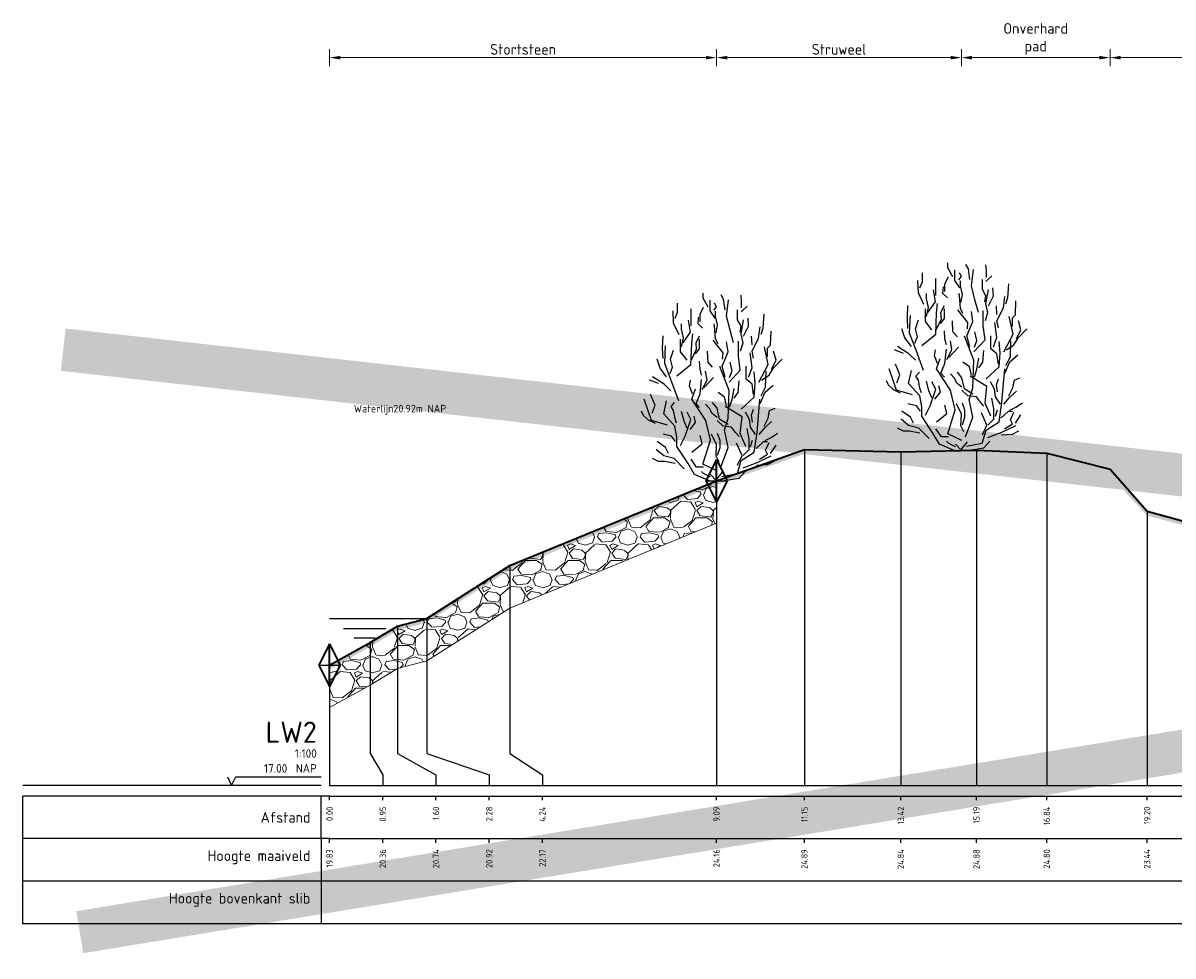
# Model space of a CAD drawing. Header units: metres. Extents: x 173015 to 189682, y 346605 to 348504.
# Tile 153 of 212: x 188873 to 188900, y 348423 to 348445. Entities that reach past the tile are written whole.
import ezdxf
from ezdxf.enums import TextEntityAlignment as Align

# ---------------------------------------------------------------- set-up
doc = ezdxf.new("R2010")
doc.units = ezdxf.units.M
doc.header["$PDMODE"] = 35
doc.header["$PDSIZE"] = 0.075
for name, color, linetype, lineweight in [('B-ME-GR-HEESTER-SD', 252, 'Continuous', 25), ('B-ME-OB-STORTSTEEN-G', 7, 'Continuous', 18), ('B-ME-OB-WATERLIJN-GD', 150, 'Continuous', 25), ('B-ME-VH-KANT ASFALT-SD', 7, 'Continuous', 25), ('B-ME-VH-VERHARDING_BESTORTING-AD', 252, 'Continuous', 18), ('X-ME-AL-PROFIEL_HUIDIG MAAIVELD-GD', 252, 'Continuous', 0), ('X-XX-AL-DETAIL1-M-B', 252, 'Continuous', 18), ('X-XX-AL-DWARSPROFIEL_PROFIELLIJN MAAIVELD-GD', 8, 'Continuous', 35), ('X-XX-AL-GEBRUIKTE XREFS-GD', 7, 'Continuous', 35), ('X-XX-AL-HULPGEOMETRIE-G', 50, 'Continuous', 25), ('X-XX-AL-NAP-T18', 10, 'Continuous', 18)]:
    doc.layers.add(name, color=color, linetype=linetype, lineweight=lineweight)
doc.layers.add('X-ME-AL-PROFIELRASTER-S', color=7, linetype='Continuous')
doc.styles.add('NLCS-ISO-ANNOTATIVE-T18', font='NLCS-ISO.ttf', dxfattribs={"height": 1.8})
doc.styles.add('NLCS-ISO-M100-T18', font='NLCS-ISO.ttf', dxfattribs={"height": 0.18})
doc.styles.add('NLCS-ISO-M100-T25', font='NLCS-ISO.ttf', dxfattribs={"height": 0.25})
doc.dimstyles.new('NLCS-M100-T25-PIJL_L3_H2', dxfattribs={"dimscale": 0.1, "dimtxt": 2.5, "dimasz": 2.5, "dimexe": 2, "dimexo": 2, "dimgap": 0.7, "dimtad": 1, "dimdec": 3, "dimzin": 0, "dimdsep": 46, "dimtxsty": 'NLCS-ISO-M100-T25', "dimcen": 0, "dimdle": 2, "dimclrd": 256, "dimclre": 256, "dimclrt": 256, "dimazin": 0, "dimtfac": 1, "dimtdec": 3, "dimtofl": 0, "dimtmove": 0, "dimatfit": 3, "dimfxl": 2, "dimfxlon": 1, "dimtfillclr": 256, "dimtolj": 1, "dimtzin": 0, "dimlwd": -1, "dimlwe": -1, "dimarcsym": 0})

# ---------------------------------------------------------------- blocks, each defined once
blk = doc.blocks.new('SAL-PROFIELRASTER-D')
at = {"color": 0, "linetype": 'ByBlock', "lineweight": -2, "flags": 128}
for points in [[(-2, 0), (-72, 0)], [(-24, 2), (-23, 0), (-22, 2), (-2, 2)], [(-72, -12.5), (-72, -2.5)], [(0, -2.5), (-72, -2.5)], [(-2, -12.5), (-2, -2.5)], [(0, -12.5), (-72, -12.5)]]:
    blk.add_lwpolyline(points, dxfattribs=at)
at = {"color": 0, "linetype": 'ByBlock', "lineweight": -2, "style": 'NLCS-ISO-ANNOTATIVE-T18'}
blk.add_text('NAP', height=2, dxfattribs=at).set_placement((-3, 3), align=Align.RIGHT)
blk.add_text('Afstand', height=2.5, dxfattribs=at).set_placement((-4.5, -7.5), align=Align.MIDDLE_RIGHT)
for tag, height, p in [('PROFIELNR', 5, (-3, 10)), ('SCHAAL', 2, (-3, 6.5)), ('NAP', 2, (-9.94, 3))]:
    blk.add_attdef(tag, text='', height=height, dxfattribs=at).set_placement(p, align=Align.RIGHT)
blk = doc.blocks.new('SAL-PROFIELRASTER_BALK_EIND1-D')
at = {"color": 0, "linetype": 'ByBlock', "lineweight": -2, "flags": 128}
for points in [[(0, 0), (1, 0)], [(0, -2.5), (1, -2.5)], [(0, -12.5), (1, -12.5)]]:
    blk.add_lwpolyline(points, dxfattribs=at)
blk = doc.blocks.new('SAL-PROFIELRASTER_BALK-D')
at = {"color": 0, "linetype": 'ByBlock', "lineweight": -2}
for p, q in [((-72, -12.5), (-72, -2.5)), ((-2, -2.5), (-2, -12.5)), ((0, -12.5), (-72, -12.5))]:
    blk.add_line(p, q, dxfattribs=at)
at = {"color": 0, "linetype": 'ByBlock', "lineweight": -2, "style": 'NLCS-ISO-ANNOTATIVE-T18'}
for tag, height, p in [('TITEL1', 2.5, (-4.5, -6.5)), ('TITEL2', 1.5, (-4.5, -9.5))]:
    blk.add_attdef(tag, text='', height=height, dxfattribs=at).set_placement(p, align=Align.MIDDLE_RIGHT)
blk = doc.blocks.new('SAL-PROFIELRASTER_BALK_EIND2-D')
at = {"color": 0, "linetype": 'ByBlock', "lineweight": -2}
blk.add_line((1, -12.5), (0, -12.5), dxfattribs=at)
blk = doc.blocks.new('SAL-PROFIELRASTER_BALK_DATA-D')
at = {"color": 0, "linetype": 'ByBlock', "lineweight": -2}
blk.add_lwpolyline([(0, -3.5), (0, -2.5)], dxfattribs=at)
at = {"color": 0, "linetype": 'ByBlock', "lineweight": -2, "style": 'NLCS-ISO-ANNOTATIVE-T18'}
blk.add_attdef('GETAL', text='', height=1.5, rotation=90, dxfattribs=at).set_placement((0.75, -5), align=Align.RIGHT)
blk = doc.blocks.new('SAL-PROFIELRASTER_AANHAAL-D')
at = {"color": 9, "linetype": 'ByBlock', "lineweight": -2, "flags": 128}
blk.add_lwpolyline([(0, 1), (0, 0)], dxfattribs=at)
blk = doc.blocks.new('SAL-PROFIELRASTER_AANHAAL_STAGGER-D')
at = {"color": 9, "linetype": 'ByBlock', "lineweight": -2, "flags": 128}
for points in [[(0, 0), (0, -0.25)], [(0, -0.25), (1, -0.75)], [(1, -0.75), (1, -1)]]:
    blk.add_lwpolyline(points, dxfattribs=at)
blk = doc.blocks.new('*D36')
at = {"layer": 'Defpoints', "color": 0, "transparency": 16777216}
for p in [(188879.757, 348443.934), (188879.757, 348425.947), (188888.846, 348425.947)]:
    blk.add_point(p, dxfattribs=at)
at = {"layer": 'X-XX-AL-DETAIL1-M-B', "transparency": 16777216}
for p, q in [((188879.757, 348443.734), (188879.757, 348444.134)), ((188888.846, 348443.734), (188888.846, 348444.134)), ((188888.596, 348443.934), (188880.007, 348443.934))]:
    blk.add_line(p, q, dxfattribs=at)
for points in [[(188880.007, 348443.975), (188880.007, 348443.892), (188879.757, 348443.934)], [(188888.596, 348443.975), (188888.596, 348443.892), (188888.846, 348443.934)]]:
    blk.add_solid(points, dxfattribs=at)
at = {"layer": 'X-XX-AL-DETAIL1-M-B', "transparency": 16777216, "insert": (188884.301, 348444.129), "char_height": 0.25, "attachment_point": 5, "style": 'NLCS-ISO-M100-T25'}
blk.add_mtext('\\A1;Stortsteen', dxfattribs=at)
blk = doc.blocks.new('SVH-KANT STORTSTEEN DWP-SOD')
at = {"flags": 128}
blk.add_lwpolyline([(-0.25, 0), (0.25, 0)], dxfattribs=at)
at = {"layer": 'X-XX-AL-GEBRUIKTE XREFS-GD', "flags": 128}
for points in [[(0, 0.5), (-0.25, 0)], [(0, -0.5), (0, 0.5)], [(0, 0.5), (0.25, 0)], [(-0.25, 0), (0, -0.5)], [(0.25, 0), (0, -0.5)]]:
    blk.add_lwpolyline(points, dxfattribs=at)
blk = doc.blocks.new('*D44')
at = {"layer": 'Defpoints', "color": 0, "transparency": 16777216}
for p in [(188888.846, 348443.934), (188888.846, 348425.947), (188894.597, 348425.938)]:
    blk.add_point(p, dxfattribs=at)
at = {"layer": 'X-XX-AL-DETAIL1-M-B', "transparency": 16777216}
for p, q in [((188888.846, 348443.734), (188888.846, 348444.134)), ((188894.597, 348443.734), (188894.597, 348444.134)), ((188894.347, 348443.934), (188889.096, 348443.934))]:
    blk.add_line(p, q, dxfattribs=at)
for points in [[(188889.096, 348443.975), (188889.096, 348443.892), (188888.846, 348443.934)], [(188894.347, 348443.975), (188894.347, 348443.892), (188894.597, 348443.934)]]:
    blk.add_solid(points, dxfattribs=at)
at = {"layer": 'X-XX-AL-DETAIL1-M-B', "transparency": 16777216, "insert": (188891.721, 348444.129), "char_height": 0.25, "attachment_point": 5, "style": 'NLCS-ISO-M100-T25'}
blk.add_mtext('\\A1;Struweel', dxfattribs=at)
blk = doc.blocks.new('*D45')
at = {"layer": 'Defpoints', "color": 0, "transparency": 16777216}
for p in [(188894.597, 348443.934), (188898.087, 348433.376), (188894.597, 348425.938)]:
    blk.add_point(p, dxfattribs=at)
at = {"layer": 'X-XX-AL-DETAIL1-M-B', "transparency": 16777216}
for p, q in [((188894.597, 348443.734), (188894.597, 348444.134)), ((188898.087, 348443.734), (188898.087, 348444.134)), ((188897.837, 348443.934), (188894.847, 348443.934))]:
    blk.add_line(p, q, dxfattribs=at)
for points in [[(188894.847, 348443.975), (188894.847, 348443.892), (188894.597, 348443.934)], [(188897.837, 348443.975), (188897.837, 348443.892), (188898.087, 348443.934)]]:
    blk.add_solid(points, dxfattribs=at)
at = {"layer": 'X-XX-AL-DETAIL1-M-B', "transparency": 16777216, "insert": (188896.342, 348444.374), "char_height": 0.25, "attachment_point": 5, "style": 'NLCS-ISO-M100-T25'}
blk.add_mtext('\\A1;Onverhard\\Ppad', dxfattribs=at)
blk = doc.blocks.new('*D46')
at = {"layer": 'Defpoints', "color": 0, "transparency": 16777216}
for p in [(188898.087, 348443.934), (188898.087, 348433.376), (188917.457, 348425.926)]:
    blk.add_point(p, dxfattribs=at)
at = {"layer": 'X-XX-AL-DETAIL1-M-B', "transparency": 16777216}
for p, q in [((188898.087, 348443.734), (188898.087, 348444.134)), ((188917.457, 348443.734), (188917.457, 348444.134)), ((188917.207, 348443.934), (188898.337, 348443.934))]:
    blk.add_line(p, q, dxfattribs=at)
for points in [[(188898.337, 348443.975), (188898.337, 348443.892), (188898.087, 348443.934)], [(188917.207, 348443.975), (188917.207, 348443.892), (188917.457, 348443.934)]]:
    blk.add_solid(points, dxfattribs=at)
at = {"layer": 'X-XX-AL-DETAIL1-M-B', "transparency": 16777216, "insert": (188907.029, 348444.166), "char_height": 0.25, "attachment_point": 5, "style": 'NLCS-ISO-M100-T25'}
blk.add_mtext('\\A1;Ruigte', dxfattribs=at)
blk = doc.blocks.new('SGR-HEESTER_S01_E_ZIJ-D')
blk.add_line((-0.166, 0), (0.141, 0))
at = {"flags": 128}
for points in [[(-0.2, 4.074), (-0.317, 4.285), (-0.317, 4.402)], [(0.2, 4.015), (0.164, 4.261), (0.106, 4.367)], [(0.587, 4.062), (0.587, 4.226), (0.575, 4.355)], [(-0.975, 3.816), (-0.916, 3.956), (-0.916, 4.168)], [(-0.387, 3.734), (-0.387, 3.91), (-0.305, 4.074)], [(-0.035, 3.816), (-0.153, 3.992), (-0.153, 4.238)], [(-0.059, 4.003), (0, 4.086), (-0.047, 4.168)], [(0.399, 3.241), (0.317, 3.534), (0.235, 3.863), (0.282, 4.25)], [(0.575, 3.968), (0.716, 4.097)], [(-0.881, 3.429), (-1.01, 3.698), (-1.022, 3.992)], [(-0.599, 3.64), (-0.599, 3.886), (-0.599, 4.039)], [(-0.329, 3.581), (-0.434, 3.687), (-0.423, 3.839)], [(-0.012, 3.476), (0.023, 3.663), (-0.023, 3.863), (-0.023, 3.98)], [(0.552, 3.487), (0.575, 3.628), (0.493, 3.781), (0.493, 4.015)], [(0.634, 3.393), (0.751, 3.628), (0.74, 3.816)], [(1.045, 3.44), (1.092, 3.593), (1.115, 3.91)], [(-0.822, 3.147), (-0.775, 3.358), (-0.822, 3.558), (-0.822, 3.687)], [(-0.787, 3.241), (-0.611, 3.487), (-0.658, 3.769)], [(0.035, 3.217), (-0.023, 3.335), (-0.047, 3.64), (-0.059, 3.687)], [(0.564, 3.053), (0.622, 3.241), (0.575, 3.44), (0.634, 3.781)], [(0.869, 2.877), (0.834, 3.041), (0.986, 3.346), (1.022, 3.616)], [(-1.256, 2.866), (-1.268, 3.112), (-1.256, 3.405)], [(-0.933, 2.465), (-0.604, 2.728), (-0.582, 3.231), (-0.56, 3.45)], [(-0.693, 2.83), (-0.845, 3.03), (-0.845, 3.323)], [(-0.599, 2.819), (-0.47, 3.088), (-0.481, 3.241), (-0.399, 3.405)], [(-0.493, 2.983), (-0.399, 3.1), (-0.399, 3.323)], [(0.141, 2.854), (0.153, 3.006), (-0.082, 3.3)], [(0.2, 2.431), (0.129, 2.69), (0.27, 3.03), (0.235, 3.264)], [(0.294, 2.312), (0.557, 2.597), (0.513, 2.925), (0.513, 3.275)], [(0.834, 3.194), (0.822, 3.393)], [(1.198, 2.912), (1.198, 3.112), (1.268, 3.182), (1.28, 3.511)], [(-0.889, 1.874), (-1.064, 2.356), (-1.218, 2.75), (-1.196, 3.166)], [(-1.092, 2.514), (-1.033, 2.666), (-1.08, 2.854), (-1.01, 3.065)], [(-0.094, 2.666), (-0.2, 2.783), (-0.211, 3.041)], [(0.751, 2.431), (0.834, 2.654), (0.787, 3.006)], [(0.995, 2.312), (1.214, 2.728), (1.126, 3.144)], [(1.292, 2.619), (1.397, 2.83), (1.339, 3.041)], [(-1.174, 2.443), (-1.327, 2.643), (-1.397, 2.854)], [(-0.352, 2.478), (-0.387, 2.619), (-0.399, 2.807)], [(0.305, 2.42), (0.364, 2.584), (0.317, 2.783)], [(1.057, 2.361), (1.233, 2.478), (1.339, 2.654), (1.538, 2.854)], [(-1.08, 2.115), (-1.233, 2.267), (-1.503, 2.443)], [(-0.341, 2.138), (-0.223, 2.361), (-0.258, 2.572)], [(0.097, 0.321), (0.272, 0.78), (0.184, 1.196), (0.272, 1.459), (0.294, 2.115), (0.075, 2.684)], [(0.579, 1.677), (0.885, 1.962), (0.907, 2.29), (0.885, 2.553)], [(0.869, 2.021), (0.834, 2.267), (0.693, 2.385), (0.693, 2.69)], [(1.045, 1.997), (1.151, 2.197), (1.162, 2.572)], [(-1.362, 2.279), (-1.573, 2.361)], [(-0.564, 2.044), (-0.634, 2.22), (-0.611, 2.361)], [(-0.399, 1.716), (-0.481, 1.81), (-0.387, 2.044), (-0.352, 2.373)], [(-0.294, 2.185), (-0.07, 2.42)], [(0.305, 1.728), (0.364, 1.904), (0.411, 2.162)], [(0.411, 1.939), (0.505, 2.068), (0.528, 2.349)], [(1.022, 1.81), (1.139, 2.08), (1.327, 2.244)], [(-1.152, 1.305), (-1.524, 1.415), (-1.7, 1.918)], [(-1.515, 1.587), (-1.444, 1.775), (-1.55, 2.021)], [(0.009, 0.233), (-0.319, 0.386), (-0.144, 0.955), (-0.254, 1.415), (-0.582, 1.918), (-0.495, 2.159)], [(0.235, 1.763), (0.188, 1.962), (0.035, 2.068)], [(0.119, 0.102), (0.491, 0.167), (0.579, 0.474), (0.885, 0.671), (0.951, 1.13), (1.017, 1.918)], [(-1.432, 1.34), (-1.597, 1.423), (-1.714, 1.528), (-1.761, 1.634)], [(-0.166, 0), (-0.517, 0.145), (-0.67, 0.408), (-0.933, 0.802), (-0.933, 1.021), (-0.977, 1.284), (-1.24, 1.568), (-1.174, 1.874)], [(-0.939, 1.352), (-0.975, 1.458), (-1.01, 1.645), (-1.069, 1.739), (-0.986, 1.833)], [(-0.693, 1.235), (-0.763, 1.399), (-0.822, 1.622)], [(0.012, 1.481), (-0.106, 1.575), (-0.164, 1.692), (-0.258, 1.798)], [(0.27, 1.317), (0.07, 1.446), (0.012, 1.704), (-0.094, 1.833)], [(0.688, 0.802), (0.557, 1.108), (0.601, 1.502), (0.206, 1.743)], [(0.845, 1.376), (0.822, 1.54), (0.869, 1.681)], [(1.115, 1.282), (1.209, 1.47), (1.245, 1.645), (1.374, 1.704)], [(-0.845, 0.824), (-0.736, 1.043), (-0.604, 1.437), (-0.692, 1.612)], [(-0.622, 1.2), (-0.493, 1.364), (-0.528, 1.516)], [(0.528, 1.035), (0.446, 1.129), (0.352, 1.258), (0.153, 1.282), (0.012, 1.411)], [(0.916, 1.082), (0.798, 1.258), (0.775, 1.434), (0.681, 1.61)], [(0.998, 1.082), (1.139, 1.247), (1.292, 1.387)], [(-0.963, 0.918), (-1.057, 1.047), (-1.256, 1.094)], [(0.059, 0.437), (-0.012, 0.578), (0, 0.848), (-0.117, 1.094)], [(0.023, 0.601), (0.082, 0.777), (0.082, 0.942), (0.023, 1.106)], [(0.622, 0.59), (0.763, 0.73), (0.763, 0.977), (0.716, 1.223)], [(1.139, 0.942), (1.28, 1.012), (1.432, 1.118)], [(-1.127, 0.637), (-1.198, 0.777), (-1.397, 0.918)], [(-0.582, 0.671), (-0.341, 0.868), (-0.385, 1.065)], [(0.493, 0.367), (0.599, 0.59), (0.47, 0.883)], [(0.798, 0.801), (0.845, 0.953)], [(0.928, 0.754), (1.104, 0.918), (1.198, 0.918)], [(1.01, 0.508), (1.198, 0.625), (1.151, 0.719), (1.233, 0.895)], [(1.268, 0.637), (1.397, 0.836)], [(-0.758, 0.277), (-0.999, 0.518), (-1.24, 0.583), (-1.415, 0.736)], [(0.622, 0.299), (0.951, 0.43), (1.28, 0.583)], [(-0.975, 0.402), (-1.221, 0.449), (-1.362, 0.449), (-1.503, 0.519)], [(-0.305, 0.32), (-0.47, 0.32), (-0.599, 0.508)], [(0.939, 0.367), (1.198, 0.379), (1.35, 0.461)], [(-0.141, 0.085), (-0.305, 0.167), (-0.352, 0.214)], [(0, 0), (-0.141, 0.144)], [(-0.023, 0), (0.141, 0.203)], [(0.141, 0), (0.528, 0.062), (0.669, 0.214)]]:
    blk.add_lwpolyline(points, dxfattribs=at)

msp = doc.modelspace()

# ---------------------------------------------------------------- hatches: boundary and pattern name
at = {"layer": 'B-ME-VH-VERHARDING_BESTORTING-AD'}
h = msp.add_hatch(dxfattribs=at)
h.set_pattern_fill('AVH-BESTORTING_02', color=256, scale=0.1, pattern_type=2)
h.set_pattern_definition([(228.0128, (188880.47664, 348429.669756), (-7.99999823, -9.00000134), [0.134536, -13.31909]), (184.9697, (188880.38664, 348429.569756), (12.00000105, 0.9999913), [0.230868, -22.855925]), (132.5104, (188880.15664, 348429.549756), (9.9999907, -11.00000867), [0.162788, -16.116032]), (267.2737, (188879.76664, 348429.299756), (0.99999602, 20.0000003), [0.210238, -20.813558]), (292.8337, (188879.75664, 348429.089756), (-5.0000099, 11.99999641), [0.206155, -20.409373]), (357.2737, (188879.83664, 348428.899756), (-20.0000003, 0.99999602), [0.210238, -20.813558]), (37.6942, (188880.046642, 348428.889756), (-13.00000735, -9.9999904), [0.27803, -27.52485]), (72.2553, (188880.26664, 348429.059756), (7.00001076, 21.99999623), [0.262488, -25.98632]), (121.4296, (188880.34664, 348429.309756), (-8.00000823, 12.99999504), [0.21095, -20.884073]), (175.2364, (188880.23664, 348429.489756), (11.00000095, -0.9999915), [0.24083, -11.800763]), (222.3974, (188879.996642, 348429.509756), (-12.00000735, -10.99999208), [0.311448, -30.833375]), (138.8141, (188880.75664, 348429.28976), (-7.0000029, 5.9999973), [0.1063, -10.523844]), (171.4692, (188880.67664, 348429.359756), (12.99999828, -2.0000079), [0.202237, -20.02151]), (225, (188880.47664, 348429.38976), (-2e-16, -1), [0.14142, -1.27279]), (203.1986, (188880.40664, 348429.50976), (4.9999997, 2.0000013), [0.07616, -7.539615]), (291.8014, (188880.33664, 348429.47976), (-1, 3.0000003), [0.1077, -5.27746]), (30.9638, (188880.37664, 348429.37976), (2.999998, 2.0000025), [0.17493, -5.65602]), (161.565, (188880.52664, 348429.46976), (2, -0.999998), [0.12649, -3.03579]), (16.3895, (188879.75664, 348429.479756), (10.0000022, 2.9999927), [0.1772, -17.542845]), (70.3462, (188879.92664, 348429.529756), (-3.99999525, -11.00000214), [0.14866, -14.71741]), (293.1986, (188880.52664, 348429.66976), (-2.0000013, 4.9999997), [0.152315, -7.46346]), (343.6105, (188880.58664, 348429.529756), (-10.0000022, 2.9999927), [0.1772, -17.542845]), (339.444, (188879.75664, 348428.85976), (-5.0000018, 1.999996), [0.17088, -8.373124]), (294.7751, (188879.91664, 348428.799756), (-4.9999922, 11.0000034), [0.14318, -14.174643]), (66.8014, (188880.53664, 348428.66976), (2.0000013, 4.9999997), [0.152315, -7.46346]), (17.354, (188880.59664, 348428.809756), (-13.00000202, -3.9999945), [0.16763, -16.595424]), (69.444, (188880.04664, 348428.66976), (-1.999996, -5.0000018), [0.08544, -8.458564]), (101.31, (188880.47664, 348428.66976), (-0.9999976, 4.0000008), [0.05099, -5.04803]), (165.9638, (188880.46664, 348428.71976), (3.0000005, -0.999998), [0.206155, -3.91695]), (186.009, (188880.26664, 348428.769756), (9.99999975, 0.99999932), [0.19105, -18.913923]), (303.69, (188880.37664, 348429.28976), (-1.000001, 1.9999996), [0.14422, -3.46133]), (353.1572, (188880.45664, 348429.169756), (16.99999937, -2.000008), [0.251794, -24.927563]), (60.9454, (188880.70664, 348429.13976), (-4, -7.0000004), [0.102956, -10.192674]), (90, (188880.7566, 348429.2298), (-1, 1), [0.06, -0.94]), (120.2564, (188880.24664, 348428.799756), (3.9999949, -7.00000246), [0.138924, -13.75352]), (48.0128, (188880.17664, 348428.919756), (7.99999823, 9.00000134), [0.26907, -13.18455]), (0, (188880.3566, 348429.1198), (1, 1), [0.26, -0.74]), (325.3048, (188880.61664, 348429.119756), (-9.99999426, 7.0000086), [0.158114, -15.653274]), (254.0546, (188880.74664, 348429.02976), (-0.9999999, -4.0000001), [0.1456, -7.13451]), (207.646, (188880.70664, 348428.889756), (-18.9999958, -10.00000771), [0.237065, -23.469474]), (175.4261, (188880.49664, 348428.779756), (-13.00000056, 0.9999948), [0.2508, -24.829074])])
h.paths.add_polyline_path([(188879.7566, 348429.6698), (188880.7097, 348430.2008), (188881.3563, 348430.5858), (188882.0395, 348430.7668), (188883.9935, 348432.0088), (188888.8458, 348433.9988), (188888.8458, 348432.9988), (188883.9935, 348431.0088), (188882.0395, 348429.7668), (188881.3563, 348429.5858), (188880.7097, 348429.2008), (188879.7566, 348428.6698)])
at = {"layer": 'X-ME-AL-PROFIEL_HUIDIG MAAIVELD-GD'}
h = msp.add_hatch(dxfattribs=at)
h.set_pattern_fill('AGR-MAAIVELD', color=256, scale=0.05, pattern_type=2)
h.set_pattern_definition([(45, (2170.6824, 91.25903), (-0.25000007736, 0.25000007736), []), (45, (2170.6467, 91.29474), (0, 0.50000015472), [0.3535535, -0.3535535]), (45, (2170.611, 91.33046), (0, 0.50000015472), [0.3535535, -0.3535535]), (45, (2170.57477, 91.36667), (0, 0.50000015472), [0.3535535, -0.3535535]), (45, (2170.53956, 91.4019), (0, 0.50000015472), [0.3535535, -0.3535535]), (45, (2170.50384, 91.4376), (0, 0.50000015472), [0.3535535, -0.3535535]), (45, (2170.46813, 91.4733), (0, 0.50000015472), [0.3535535, -0.3535535]), (315, (2170.6824, 91.25903), (0.25000007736, 0.25000007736), []), (315, (2170.71813, 91.29474), (0.50000015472, -1e-16), [0.3535535, -0.3535535]), (315, (2170.75384, 91.33046), (0.50000015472, -1e-16), [0.3535535, -0.3535535]), (315, (2170.79006, 91.36667), (0.50000015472, -1e-16), [0.3535535, -0.3535535]), (315, (2170.82527, 91.4019), (0.50000015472, -1e-16), [0.3535535, -0.3535535]), (315, (2170.861, 91.4376), (0.50000015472, -1e-16), [0.3535535, -0.3535535]), (315, (2170.8967, 91.4733), (0.50000015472, -1e-16), [0.3535535, -0.3535535])])
h.paths.add_polyline_path([(188933.6058, 348431.3958), (188927.11, 348431.4538), (188922.0577, 348431.8278), (188916.6964, 348432.0388), (188911.7593, 348432.1308), (188907.608, 348432.1728), (188905.0351, 348432.4178), (188901.4066, 348432.6098), (188898.9572, 348433.2828), (188898.0873, 348434.2737), (188896.6015, 348434.6448), (188894.9502, 348434.7188), (188893.1728, 348434.6798), (188890.9086, 348434.7288), (188888.8458, 348433.9988), (188883.9935, 348432.0088), (188882.0395, 348430.7668), (188881.3563, 348430.5858), (188880.7097, 348430.2008), (188879.7566, 348429.6698), (188879.7566, 348429.5698), (188880.7097, 348430.1008), (188881.3563, 348430.4858), (188882.0395, 348430.6668), (188883.9935, 348431.9088), (188888.8458, 348433.8988), (188890.9086, 348434.6288), (188893.1728, 348434.5798), (188894.9502, 348434.6188), (188896.6015, 348434.5448), (188898.0433, 348434.1635), (188898.9572, 348433.1828), (188901.4066, 348432.5098), (188905.0351, 348432.3178), (188907.608, 348432.0728), (188911.7593, 348432.0308), (188916.6964, 348431.9388), (188922.0577, 348431.7278), (188927.11, 348431.3538), (188933.6058, 348431.2958), (188937.6066, 348431.1508), (188943.2151, 348431.0628), (188946.4089, 348430.8538), (188949.175, 348430.8278), (188950.9405, 348430.5378), (188954.2766, 348430.4388), (188957.6347, 348430.2748), (188961.4535, 348430.2028), (188964.2453, 348430.1418), (188966.842, 348430.0318), (188969.6503, 348429.9108), (188972.4631, 348429.9038), (188975.1915, 348429.8378), (188977.906, 348429.7498), (188980.7908, 348429.7078), (188983.2688, 348429.7828), (188985.7744, 348429.6958), (188988.3146, 348429.6898), (188990.777, 348429.7088), (188993.4051, 348429.7258), (188995.5321, 348429.7308), (188995.5321, 348429.8308), (188993.4051, 348429.8258), (188990.777, 348429.8088), (188988.3146, 348429.7898), (188985.7744, 348429.7958), (188983.2688, 348429.8828), (188980.7908, 348429.8078), (188977.906, 348429.8498), (188975.1915, 348429.9378), (188972.4631, 348430.0038), (188969.6503, 348430.0108), (188966.842, 348430.1318), (188964.2453, 348430.2418), (188961.4535, 348430.3028), (188957.6347, 348430.3748), (188954.2766, 348430.5388), (188950.9405, 348430.6378), (188949.175, 348430.9278), (188946.4089, 348430.9538), (188943.2151, 348431.1628), (188937.6066, 348431.2508)])

# ---------------------------------------------------------------- linework, layer by layer
at = {"layer": 'B-ME-OB-STORTSTEEN-G'}
msp.add_lwpolyline([(188879.7566, 348429.6698), (188880.7097, 348430.2008), (188881.3563, 348430.5858), (188882.0395, 348430.7668), (188883.9935, 348432.0088), (188888.8458, 348433.9988), (188888.8458, 348432.9988), (188883.9935, 348431.0088), (188882.0395, 348429.7668), (188881.3563, 348429.5858), (188880.7097, 348429.2008), (188879.7566, 348428.6698)], close=True, dxfattribs=at)
at = {"layer": 'B-ME-OB-WATERLIJN-GD'}
for points in [[(188879.7566, 348430.7638), (188882.0395, 348430.7668)], [(188880.0812, 348430.5313), (188881.0812, 348430.5313)], [(188880.3312, 348430.307), (188880.8312, 348430.307)]]:
    msp.add_lwpolyline(points, dxfattribs=at)
at = {"layer": 'X-XX-AL-DWARSPROFIEL_PROFIELLIJN MAAIVELD-GD'}
msp.add_lwpolyline([(188879.7566, 348429.6698), (188880.7097, 348430.2008), (188881.3563, 348430.5858), (188882.0395, 348430.7668), (188883.9935, 348432.0088), (188888.8458, 348433.9988), (188890.9086, 348434.7288), (188893.1728, 348434.6798), (188894.9502, 348434.7188), (188896.6015, 348434.6448), (188898.0873, 348434.2737), (188898.9572, 348433.2828), (188901.4066, 348432.6098), (188905.0351, 348432.4178), (188907.608, 348432.1728), (188911.7593, 348432.1308), (188916.6964, 348432.0388), (188922.0577, 348431.8278), (188927.11, 348431.4538)], dxfattribs=at)
at = {"layer": 'X-XX-AL-HULPGEOMETRIE-G', "const_width": 1}
msp.add_lwpolyline([(188873.8898, 348423.396), (188995.814, 348443.4252), (188995.594, 348423.396), (188873.5015, 348437.0757)], dxfattribs=at)

# ---------------------------------------------------------------- block references
at = {"layer": 'B-ME-GR-HEESTER-SD'}
for p in [(188894.5966, 348434.711), (188888.8458, 348433.9988)]:
    msp.add_blockref('SGR-HEESTER_S01_E_ZIJ-D', p, dxfattribs=at)
at = {"layer": 'B-ME-VH-KANT ASFALT-SD'}
for p in [(188888.8458, 348433.9988), (188879.7566, 348429.6698)]:
    msp.add_blockref('SVH-KANT STORTSTEEN DWP-SOD', p, dxfattribs=at)
at = {"layer": 'X-ME-AL-PROFIELRASTER-S'}
for p, yscale in [((188890.9086, 348426.8438), 7.885000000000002), ((188893.1728, 348426.8438), 7.835999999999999), ((188894.9502, 348426.8438), 7.875), ((188896.6015, 348426.8438), 7.800999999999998), ((188888.8458, 348426.8438), 7.155000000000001), ((188898.9572, 348426.8438), 6.439), ((188883.9935, 348427.8438), 4.164999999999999), ((188882.0395, 348427.8438), 2.922999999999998), ((188881.3563, 348427.8438), 2.742000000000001), ((188880.7097, 348427.8438), 2.356999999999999), ((188879.7566, 348426.8438), 2.826000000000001)]:
    msp.add_blockref('SAL-PROFIELRASTER_AANHAAL-D', p, dxfattribs=dict(at, yscale=yscale))
at = {"layer": 'X-ME-AL-PROFIELRASTER-S', "xscale": 0.1, "yscale": 0.1, "zscale": 0.1}
for name, p, values in [('SAL-PROFIELRASTER-D', (188879.7566, 348426.8438), {'PROFIELNR': 'LW2', 'SCHAAL': '1:100', 'NAP': '17.00'}), ('SAL-PROFIELRASTER_BALK_DATA-D', (188879.7566, 348426.8438), {'GETAL': '0.00'}), ('SAL-PROFIELRASTER_BALK_DATA-D', (188881.0066, 348426.8438), {'GETAL': '0.95'}), ('SAL-PROFIELRASTER_BALK_DATA-D', (188882.2566, 348426.8438), {'GETAL': '1.60'}), ('SAL-PROFIELRASTER_BALK_DATA-D', (188883.5066, 348426.8438), {'GETAL': '2.28'}), ('SAL-PROFIELRASTER_BALK_DATA-D', (188884.7566, 348426.8438), {'GETAL': '4.24'}), ('SAL-PROFIELRASTER_BALK_DATA-D', (188888.8458, 348426.8438), {'GETAL': '9.09'}), ('SAL-PROFIELRASTER_BALK_DATA-D', (188890.9086, 348426.8438), {'GETAL': '11.15'}), ('SAL-PROFIELRASTER_BALK_DATA-D', (188893.1728, 348426.8438), {'GETAL': '13.42'}), ('SAL-PROFIELRASTER_BALK_DATA-D', (188894.9502, 348426.8438), {'GETAL': '15.19'}), ('SAL-PROFIELRASTER_BALK_DATA-D', (188896.6015, 348426.8438), {'GETAL': '16.84'}), ('SAL-PROFIELRASTER_BALK_DATA-D', (188898.9572, 348426.8438), {'GETAL': '19.20'}), ('SAL-PROFIELRASTER_BALK-D', (188879.7566, 348425.8438), {'TITEL1': 'Hoogte maaiveld'}), ('SAL-PROFIELRASTER_BALK_DATA-D', (188879.7566, 348425.8438), {'GETAL': '19.83'}), ('SAL-PROFIELRASTER_BALK_DATA-D', (188881.0066, 348425.8438), {'GETAL': '20.36'}), ('SAL-PROFIELRASTER_BALK_DATA-D', (188882.2566, 348425.8438), {'GETAL': '20.74'}), ('SAL-PROFIELRASTER_BALK_DATA-D', (188883.5066, 348425.8438), {'GETAL': '20.92'}), ('SAL-PROFIELRASTER_BALK_DATA-D', (188884.7566, 348425.8438), {'GETAL': '22.17'}), ('SAL-PROFIELRASTER_BALK_DATA-D', (188888.8458, 348425.8438), {'GETAL': '24.16'}), ('SAL-PROFIELRASTER_BALK_DATA-D', (188890.9086, 348425.8438), {'GETAL': '24.89'}), ('SAL-PROFIELRASTER_BALK_DATA-D', (188893.1728, 348425.8438), {'GETAL': '24.84'}), ('SAL-PROFIELRASTER_BALK_DATA-D', (188894.9502, 348425.8438), {'GETAL': '24.88'}), ('SAL-PROFIELRASTER_BALK_DATA-D', (188896.6015, 348425.8438), {'GETAL': '24.80'}), ('SAL-PROFIELRASTER_BALK_DATA-D', (188898.9572, 348425.8438), {'GETAL': '23.44'}), ('SAL-PROFIELRASTER_BALK-D', (188879.7566, 348424.8438), {'TITEL1': 'Hoogte bovenkant slib'})]:
    msp.add_blockref(name, p, dxfattribs=at).add_auto_attribs(values)
at = {"layer": 'X-ME-AL-PROFIELRASTER-S'}
for p, xscale, zscale in [((188880.7097, 348427.8438), 0.2969219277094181, 0.2969219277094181), ((188881.3563, 348427.8438), 0.9003701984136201, 0.9003701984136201), ((188882.0395, 348427.8438), 1.46710903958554, 1.46710903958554), ((188883.9935, 348427.8438), 0.7631718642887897, 0.7631718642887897)]:
    msp.add_blockref('SAL-PROFIELRASTER_AANHAAL_STAGGER-D', p, dxfattribs=dict(at, xscale=xscale, zscale=zscale))
at = {"layer": 'X-ME-AL-PROFIELRASTER-S', "xscale": 117.0254849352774, "yscale": 0.1, "zscale": 117.0254849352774}
for name, p in [('SAL-PROFIELRASTER_BALK_EIND1-D', (188879.7566, 348426.8438)), ('SAL-PROFIELRASTER_BALK_EIND2-D', (188879.7566, 348425.8438)), ('SAL-PROFIELRASTER_BALK_EIND2-D', (188879.7566, 348424.8438))]:
    msp.add_blockref(name, p, dxfattribs=at)

# ---------------------------------------------------------------- texts
at = {"layer": 'X-XX-AL-NAP-T18', "color": 10, "insert": (188880.3277, 348435.5475), "char_height": 0.18, "attachment_point": 7, "style": 'NLCS-ISO-M100-T18'}
msp.add_mtext_dynamic_manual_height_columns('Waterlijn20.92m NAP', width=30.867547, gutter_width=4.5, heights=[0], dxfattribs=at)

# ---------------------------------------------------------------- dimensions: what is measured, and where the dimension line sits
at = {"layer": 'X-XX-AL-DETAIL1-M-B'}
for base, p1, p2, text, picture, middle in [((188894.5966, 348443.9336), (188898.0873, 348433.3765), (188894.5966, 348425.9384), 'Onverhard\\Ppad', '*D45', (188896.342, 348443.9336)), ((188879.7566, 348443.9336), (188888.8458, 348425.9465), (188879.7566, 348425.9465), 'Stortsteen', '*D36', (188884.3012, 348443.9336)), ((188888.8458, 348443.9336), (188894.5966, 348425.9384), (188888.8458, 348425.9465), 'Struweel', '*D44', (188891.7212, 348443.9336)), ((188898.0873, 348443.9336), (188917.4566, 348425.9259), (188898.0873, 348433.3765), 'Ruigte', '*D46', (188907.029, 348443.9336))]:
    dim = msp.add_linear_dim(base=base, p1=p1, p2=p2, text=text, dimstyle='NLCS-M100-T25-PIJL_L3_H2', dxfattribs=at)
    dim.commit()
    dim.dimension.update_dxf_attribs({"geometry": picture, "text_midpoint": middle, "dimtype": 160})

doc.saveas('drawing.dxf')
